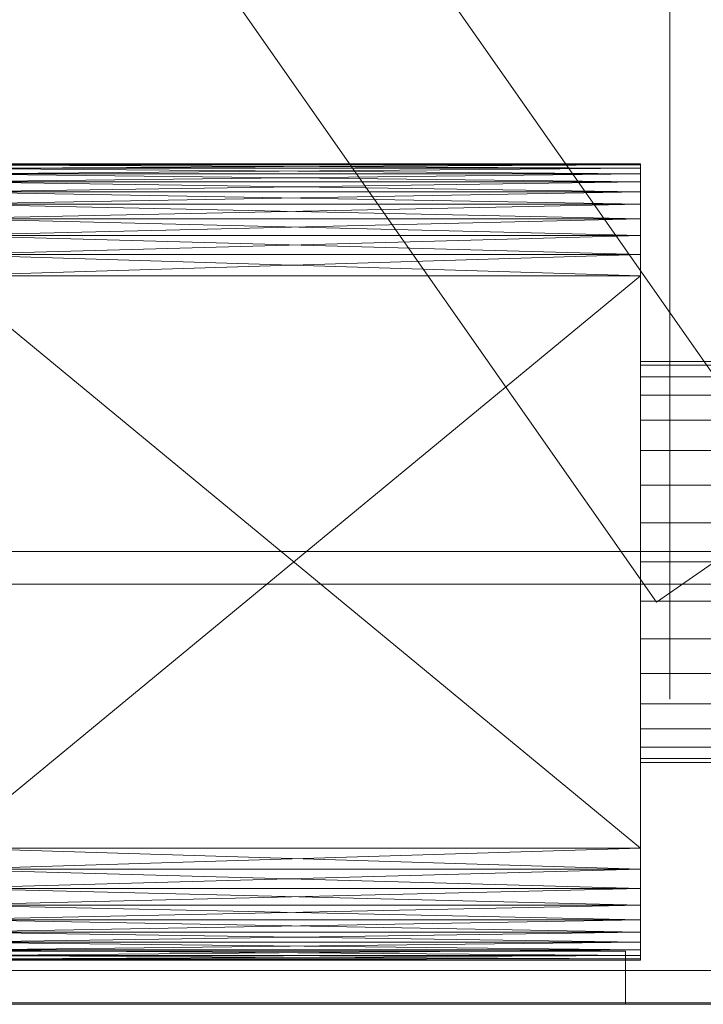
# Model space of a CAD drawing. Header units: millimetres. Extents: x -2233 to 65662, y -50530 to 6847.
# Tile 206 of 256: x 1505 to 1736, y -34504 to -34170. Entities that reach past the tile are written whole.
import ezdxf

# ---------------------------------------------------------------- set-up
doc = ezdxf.new("R2010")
doc.units = ezdxf.units.MM
for name, color, linetype, lineweight in [('COTAS_O', 1, 'Continuous', 0), ('frontal_secador', 7, 'Continuous', 0), ('frontal_tolva', 7, 'Continuous', 0)]:
    doc.layers.add(name, color=color, linetype=linetype, lineweight=lineweight)
doc.dimstyles.new('R19_100', dxfattribs={"dimtxt": 250, "dimasz": 150, "dimexe": 150, "dimexo": 80, "dimgap": 100, "dimtad": 1, "dimtih": 1, "dimtoh": 1, "dimdsep": 46, "dimcen": 0.09, "dimadec": 0, "dimazin": 0, "dimtfac": 1, "dimtdec": 4, "dimtofl": 0, "dimtmove": 0, "dimatfit": 3, "dimfxl": 1, "dimtolj": 1, "dimtzin": 0, "dimarcsym": 0})

# ---------------------------------------------------------------- blocks, each defined once
blk = doc.blocks.new('DIM_R32_39')
at = {"layer": 'COTAS_O'}
for p, q in [((-1725, -33700), (-1575, -33655)), ((1725, -33700), (1575, -33655)), ((-1725, -34400), (-1725, -33700)), ((-1725, -33700), (1725, -33700)), ((-1725, -33700), (-1575, -33745)), ((1725, -33700), (1575, -33745)), ((1725, -34400), (1725, -33700))]:
    blk.add_line(p, q, dxfattribs=at)
blk.add_text('3450 O', height=250, dxfattribs=at).set_placement((0, -33600))

msp = doc.modelspace()

# ---------------------------------------------------------------- linework, layer by layer
at = {"layer": 'frontal_secador'}
for p, q in [((1715, -34218.88), (1480, -34218.5)), ((1715, -34218.5), (1480, -34218.5)), ((1715, -34218.5), (1480, -34218.88)), ((1715, -34220.02), (1480, -34218.88)), ((1715, -34218.88), (1480, -34218.88)), ((1715, -34218.88), (1480, -34220.02)), ((1715, -34221.92), (1480, -34220.02)), ((1715, -34220.02), (1480, -34220.02)), ((1715, -34220.02), (1480, -34221.92)), ((1715, -34220.02), (1715, -34218.5)), ((1715, -34218.5), (1715, -34218.88)), ((1715, -34224.58), (1715, -34218.5)), ((1715, -34218.5), (1715, -34221.92)), ((1715, -34242.82), (1715, -34218.5)), ((1715, -34218.5), (1715, -34237.12)), ((1715, -34479), (1715, -34218.5)), ((1715, -34218.5), (1715, -34474.82)), ((1715, -34218.88), (1715, -34220.02)), ((1715, -34218.88), (1715, -34221.92)), ((1715, -34224.58), (1715, -34220.02)), ((1715, -34220.02), (1715, -34221.92)), ((1715, -34224.58), (1480, -34221.92)), ((1715, -34221.92), (1480, -34221.92)), ((1715, -34221.92), (1480, -34224.58)), ((1715, -34228), (1480, -34224.58)), ((1715, -34224.58), (1480, -34224.58)), ((1715, -34224.58), (1480, -34228)), ((1715, -34221.92), (1715, -34224.58)), ((1715, -34221.92), (1715, -34228)), ((1715, -34221.92), (1715, -34237.12)), ((1715, -34232.18), (1715, -34224.58)), ((1715, -34224.58), (1715, -34228)), ((1715, -34242.82), (1715, -34224.58)), ((1715, -34232.18), (1480, -34228)), ((1715, -34228), (1480, -34228)), ((1715, -34228), (1480, -34232.18)), ((1715, -34228), (1715, -34232.18)), ((1715, -34228), (1715, -34237.12)), ((1715, -34237.12), (1480, -34232.18)), ((1715, -34232.18), (1480, -34232.18)), ((1715, -34232.18), (1480, -34237.12)), ((1715, -34242.82), (1715, -34232.18)), ((1715, -34232.18), (1715, -34237.12)), ((1715, -34242.82), (1480, -34237.12)), ((1715, -34237.12), (1480, -34237.12)), ((1715, -34237.12), (1480, -34242.82)), ((1715, -34237.12), (1715, -34242.82)), ((1715, -34237.12), (1715, -34249.28)), ((1715, -34237.12), (1715, -34450.5)), ((1715, -34237.12), (1715, -34474.82)), ((1715, -34249.28), (1480, -34242.82)), ((1715, -34242.82), (1480, -34242.82)), ((1715, -34242.82), (1480, -34249.28)), ((1715, -34256.5), (1715, -34242.82)), ((1715, -34242.82), (1715, -34249.28)), ((1715, -34457.72), (1715, -34242.82)), ((1715, -34479), (1715, -34242.82)), ((1715, -34256.5), (1480, -34249.28)), ((1715, -34249.28), (1480, -34249.28)), ((1715, -34249.28), (1480, -34256.5)), ((1715, -34249.28), (1715, -34256.5)), ((1715, -34249.28), (1715, -34450.5)), ((1715, -34450.5), (1480, -34256.5)), ((1715, -34256.5), (1480, -34256.5)), ((1715, -34256.5), (1480, -34450.5)), ((1715, -34457.72), (1715, -34256.5)), ((1715, -34256.5), (1715, -34450.5)), ((1715, -34286.807), (1715, -34285.5)), ((1740, -34285.5), (1715, -34285.5)), ((1715, -34290.676), (1715, -34286.807)), ((1740, -34286.807), (1715, -34286.807)), ((1715, -34296.96), (1715, -34290.676)), ((1740, -34290.676), (1715, -34290.676)), ((1715, -34305.417), (1715, -34296.96)), ((1740, -34296.96), (1715, -34296.96)), ((1715, -34315.721), (1715, -34305.417)), ((1740, -34305.417), (1715, -34305.417)), ((1715, -34327.478), (1715, -34315.721)), ((1740, -34315.721), (1715, -34315.721)), ((1715, -34340.234), (1715, -34327.478)), ((1740, -34327.478), (1715, -34327.478)), ((1715, -34353.5), (1715, -34340.234)), ((1740, -34340.234), (1715, -34340.234)), ((1715, -34353.5), (1715, -34366.766)), ((1715, -34353.5), (1740, -34353.5)), ((1715, -34366.766), (1715, -34379.522)), ((1740, -34366.766), (1715, -34366.766)), ((1715, -34379.522), (1715, -34391.279)), ((1740, -34379.522), (1715, -34379.522)), ((1715, -34391.279), (1715, -34401.583)), ((1740, -34391.279), (1715, -34391.279)), ((1715, -34401.583), (1715, -34410.04)), ((1740, -34401.583), (1715, -34401.583)), ((1715, -34410.04), (1715, -34416.324)), ((1740, -34410.04), (1715, -34410.04)), ((1715, -34416.324), (1715, -34420.193)), ((1740, -34416.324), (1715, -34416.324)), ((1715, -34420.193), (1715, -34421.5)), ((1740, -34420.193), (1715, -34420.193)), ((1740, -34421.5), (1715, -34421.5)), ((1715, -34457.72), (1480, -34450.5)), ((1715, -34450.5), (1480, -34450.5)), ((1715, -34450.5), (1480, -34457.72)), ((1715, -34450.5), (1715, -34457.72)), ((1715, -34450.5), (1715, -34464.18)), ((1715, -34450.5), (1715, -34474.82)), ((1715, -34464.18), (1480, -34457.72)), ((1715, -34457.72), (1480, -34457.72)), ((1715, -34457.72), (1480, -34464.18)), ((1715, -34469.88), (1715, -34457.72)), ((1715, -34457.72), (1715, -34464.18)), ((1715, -34479), (1715, -34457.72)), ((1715, -34469.88), (1480, -34464.18)), ((1715, -34464.18), (1480, -34464.18)), ((1715, -34464.18), (1480, -34469.88)), ((1715, -34464.18), (1715, -34469.88)), ((1715, -34464.18), (1715, -34474.82)), ((1715, -34474.82), (1480, -34469.88)), ((1715, -34469.88), (1480, -34469.88)), ((1715, -34469.88), (1480, -34474.82)), ((1715, -34479), (1715, -34469.88)), ((1715, -34469.88), (1715, -34474.82)), ((1715, -34479), (1480, -34474.82)), ((1715, -34474.82), (1480, -34474.82)), ((1715, -34474.82), (1480, -34479)), ((1715, -34474.82), (1715, -34479)), ((1715, -34474.82), (1715, -34482.42)), ((1715, -34474.82), (1715, -34486.98)), ((1715, -34482.42), (1480, -34479)), ((1715, -34479), (1480, -34479)), ((1715, -34479), (1480, -34482.42)), ((1715, -34485.08), (1715, -34479)), ((1715, -34479), (1715, -34482.42)), ((1715, -34488.12), (1715, -34479)), ((1715, -34486.98), (1715, -34479)), ((1440, -34485.5), (1710, -34485.5)), ((1715, -34485.08), (1480, -34482.42)), ((1715, -34482.42), (1480, -34482.42)), ((1715, -34482.42), (1480, -34485.08)), ((1715, -34486.98), (1480, -34485.08)), ((1715, -34485.08), (1480, -34485.08)), ((1715, -34485.08), (1480, -34486.98)), ((1710, -34503.5), (1710, -34485.5)), ((1715, -34482.42), (1715, -34485.08)), ((1715, -34482.42), (1715, -34486.98)), ((1715, -34488.12), (1715, -34485.08)), ((1715, -34485.08), (1715, -34486.98)), ((1715, -34488.12), (1480, -34486.98)), ((1715, -34486.98), (1480, -34486.98)), ((1715, -34486.98), (1480, -34488.12)), ((1715, -34488.5), (1480, -34488.12)), ((1715, -34488.12), (1480, -34488.12)), ((1715, -34488.12), (1480, -34488.5)), ((1480, -34488.5), (1715, -34488.5)), ((1715, -34486.98), (1715, -34488.5)), ((1715, -34488.12), (1715, -34486.98)), ((1715, -34488.5), (1715, -34488.12)), ((1325, -34503.5), (2125, -34503.5)), ((1440, -34503.5), (1710, -34503.5))]:
    msp.add_line(p, q, dxfattribs=at)
at = {"layer": 'frontal_tolva'}
for p, q in [((1769.584, -34332.806), (722.584, -32835.806)), ((1720.416, -34367.194), (673.416, -32870.194)), ((1769.584, -34332.806), (1720.416, -34367.194)), ((-1821.5, -34350), (1821.5, -34350)), ((-1821.5, -34361), (1821.5, -34361)), ((-1821.5, -34492), (1821.5, -34492)), ((-1821.5, -34503), (1821.5, -34503))]:
    msp.add_line(p, q, dxfattribs=at)

# ---------------------------------------------------------------- dimensions: what is measured, and where the dimension line sits
at = {"layer": 'COTAS_O'}
dim = msp.add_aligned_dim(p1=(-1725, -34400), p2=(1725, -34400), distance=700, text='<> O', dimstyle='R19_100', dxfattribs=at)
dim.commit()
dim.dimension.update_dxf_attribs({"geometry": 'DIM_R32_39', "text_midpoint": (0, -33700)})

doc.saveas('drawing.dxf')
